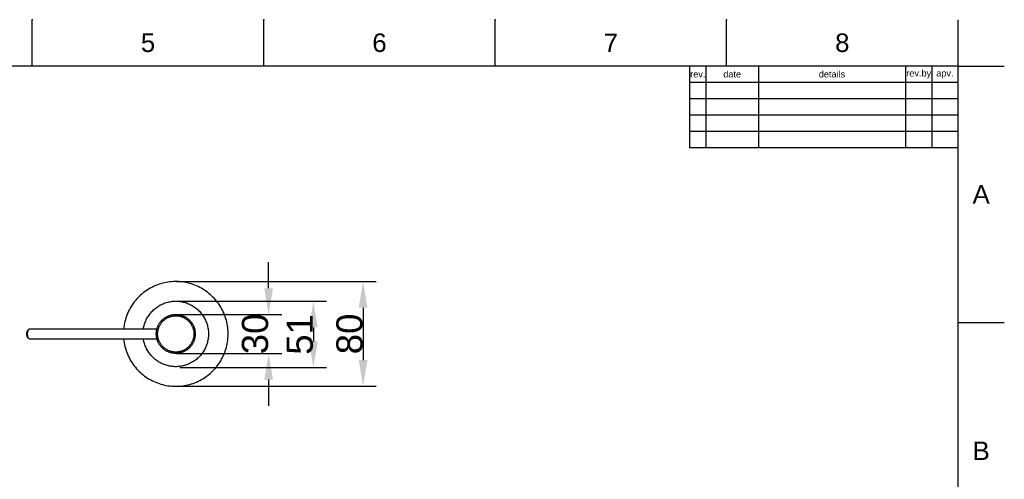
# Model space of a CAD drawing. Header units: millimetres. Extents: x 580 to 2065, y -13 to 1037.
# Tile 10 of 10: x 1313 to 2065, y 686 to 1037. Entities that reach past the tile are written whole.
import ezdxf

# ---------------------------------------------------------------- set-up
doc = ezdxf.new("R2010")
doc.units = ezdxf.units.MM
doc.header["$LTSCALE"] = 0.1
for name, color, linetype in [('DEFAULT', 7, 'Continuous'), ('FORM', 7, 'Continuous'), ('OUTLINE', 2, 'Continuous'), ('TEXT', 2, 'Continuous')]:
    doc.layers.add(name, color=color, linetype=linetype)
doc.styles.add('ARIAL', font='arial_0.ttf')
doc.styles.get("Standard").update_dxf_attribs({"font": 'arial_0.ttf'})
doc.dimstyles.new('DIMENSION STYLE 01', dxfattribs={"dimtxt": 20, "dimasz": 20, "dimexe": 10, "dimexo": 0.5, "dimgap": 0.09, "dimtad": 1, "dimtoh": 1, "dimdec": 0, "dimzin": 0, "dimdsep": 46, "dimtxsty": 'ARIAL', "dimcen": 0.5, "dimadec": 1, "dimazin": 0, "dimtfac": 1, "dimtdec": 4, "dimtofl": 0, "dimtmove": 0, "dimatfit": 3, "dimfxl": 1, "dimtolj": 1, "dimtzin": 0, "dimarcsym": 0})

# ---------------------------------------------------------------- blocks, each defined once
blk = doc.blocks.new('*D103')
at = {"layer": 'DEFAULT', "color": 0, "lineweight": -2, "transparency": 16777216}
for p, q in [((1502.79, 831.69), (1502.79, 851.69)), ((1432.34, 811.69), (1512.79, 811.69)), ((1432.34, 781.97), (1512.79, 781.97)), ((1502.79, 761.97), (1502.79, 741.97))]:
    blk.add_line(p, q, dxfattribs=at)
at = {"layer": 'DEFAULT', "color": 0, "transparency": 16777216}
for points in [[(1499.46, 831.69), (1506.12, 831.69), (1502.79, 811.69)], [(1499.46, 761.97), (1506.12, 761.97), (1502.79, 781.97)]]:
    blk.add_solid(points, dxfattribs=at)
at = {"layer": 'Defpoints', "color": 0, "transparency": 16777216}
for p in [(1431.84, 811.69), (1431.84, 781.97), (1502.79, 781.97)]:
    blk.add_point(p, dxfattribs=at)
at = {"layer": 'DEFAULT', "color": 0, "transparency": 16777216, "insert": (1492.48, 796.83), "char_height": 20, "attachment_point": 5, "rotation": 90, "style": 'ARIAL'}
blk.add_mtext('\\A1;30', dxfattribs=at)
blk = doc.blocks.new('*D104')
at = {"layer": 'DEFAULT', "color": 0, "lineweight": -2, "transparency": 16777216}
for p, q in [((1432.34, 821.83), (1546.96, 821.83)), ((1536.96, 801.83), (1536.96, 791.09)), ((1434.95, 771.09), (1546.96, 771.09))]:
    blk.add_line(p, q, dxfattribs=at)
at = {"layer": 'DEFAULT', "color": 0, "transparency": 16777216}
for points in [[(1533.63, 801.83), (1540.3, 801.83), (1536.96, 821.83)], [(1533.63, 791.09), (1540.3, 791.09), (1536.96, 771.09)]]:
    blk.add_solid(points, dxfattribs=at)
at = {"layer": 'Defpoints', "color": 0, "transparency": 16777216}
for p in [(1431.84, 821.83), (1434.45, 771.09), (1536.96, 771.09)]:
    blk.add_point(p, dxfattribs=at)
at = {"layer": 'DEFAULT', "color": 0, "transparency": 16777216, "insert": (1526.66, 796.46), "char_height": 20, "attachment_point": 5, "rotation": 90, "style": 'ARIAL'}
blk.add_mtext('\\A1;51', dxfattribs=at)
blk = doc.blocks.new('*D105')
at = {"layer": 'DEFAULT', "color": 0, "lineweight": -2, "transparency": 16777216}
for p, q in [((1432.34, 836.83), (1584.93, 836.83)), ((1574.93, 816.83), (1574.93, 776.83)), ((1432.34, 756.83), (1584.93, 756.83))]:
    blk.add_line(p, q, dxfattribs=at)
at = {"layer": 'DEFAULT', "color": 0, "transparency": 16777216}
for points in [[(1571.6, 816.83), (1578.26, 816.83), (1574.93, 836.83)], [(1571.6, 776.83), (1578.26, 776.83), (1574.93, 756.83)]]:
    blk.add_solid(points, dxfattribs=at)
at = {"layer": 'Defpoints', "color": 0, "transparency": 16777216}
for p in [(1431.84, 836.83), (1431.84, 756.83), (1574.93, 756.83)]:
    blk.add_point(p, dxfattribs=at)
at = {"layer": 'DEFAULT', "color": 0, "transparency": 16777216, "insert": (1564.63, 796.83), "char_height": 20, "attachment_point": 5, "rotation": 90, "style": 'ARIAL'}
blk.add_mtext('\\A1;80', dxfattribs=at)

msp = doc.modelspace()

# ---------------------------------------------------------------- linework, layer by layer
for p, q in [((1322.28, 1001.37), (1322.28, 1036.73)), ((1499.05, 1001.37), (1499.05, 1036.73)), ((1675.82, 1001.37), (1675.82, 1036.73)), ((1852.58, 1001.37), (1852.58, 1036.73)), ((2029.35, 1001.37), (2029.35, 1036.73)), ((2029.35, 1001.37), (615.21, 1001.37)), ((2029.35, 22.08), (2029.35, 1001.37)), ((2029.35, 1001.37), (2064.71, 1001.37)), ((2029.35, 805.52), (2064.71, 805.52))]:
    msp.add_line(p, q)
for p in [(1322.28, 1036.73), (1499.05, 1036.73), (1675.82, 1036.73), (1852.58, 1036.73), (2029.35, 805.52)]:
    msp.add_point(p)
at = {"layer": 'FORM'}
for p, q in [((1824.35, 1001.37), (1824.35, 938.87)), ((1836.85, 1001.37), (1836.85, 938.87)), ((1876.85, 1001.37), (1876.85, 938.87)), ((1989.35, 1001.37), (1989.35, 938.87)), ((2009.35, 1001.37), (2009.35, 938.87)), ((2029.35, 988.87), (1824.35, 988.87)), ((2029.35, 976.37), (1824.35, 976.37)), ((2029.35, 963.87), (1824.35, 963.87)), ((2029.35, 951.37), (1824.35, 951.37)), ((2029.35, 938.87), (1824.35, 938.87))]:
    msp.add_line(p, q, dxfattribs=at)
at = {"layer": 'OUTLINE'}
for p, q in [((1420.45, 835.17), (1419.12, 834.75)), ((1421.79, 835.55), (1420.45, 835.17)), ((1423.14, 835.87), (1421.79, 835.55)), ((1424.5, 836.15), (1423.14, 835.87)), ((1425.87, 836.38), (1424.5, 836.15)), ((1427.25, 836.57), (1425.87, 836.38)), ((1428.64, 836.7), (1427.25, 836.57)), ((1430.02, 836.79), (1428.64, 836.7)), ((1431.41, 836.83), (1430.02, 836.79)), ((1432.8, 836.82), (1431.41, 836.83)), ((1434.19, 836.76), (1432.8, 836.82)), ((1435.58, 836.66), (1434.19, 836.76)), ((1436.96, 836.5), (1435.58, 836.66)), ((1438.34, 836.3), (1436.96, 836.5)), ((1439.7, 836.05), (1438.34, 836.3)), ((1441.06, 835.75), (1439.7, 836.05)), ((1442.41, 835.41), (1441.06, 835.75)), ((1443.74, 835.02), (1442.41, 835.41)), ((1445.06, 834.58), (1443.74, 835.02)), ((1406.97, 828.15), (1405.89, 827.27)), ((1408.07, 829), (1406.97, 828.15)), ((1409.2, 829.81), (1408.07, 829)), ((1410.36, 830.57), (1409.2, 829.81)), ((1411.55, 831.3), (1410.36, 830.57)), ((1412.76, 831.98), (1411.55, 831.3)), ((1413.99, 832.63), (1412.76, 831.98)), ((1415.25, 833.22), (1413.99, 832.63)), ((1416.52, 833.78), (1415.25, 833.22)), ((1417.81, 834.29), (1416.52, 833.78)), ((1419.12, 834.75), (1417.81, 834.29)), ((1446.37, 834.1), (1445.06, 834.58)), ((1447.65, 833.57), (1446.37, 834.1)), ((1448.92, 833), (1447.65, 833.57)), ((1450.17, 832.39), (1448.92, 833)), ((1451.39, 831.73), (1450.17, 832.39)), ((1452.59, 831.03), (1451.39, 831.73)), ((1453.77, 830.28), (1452.59, 831.03)), ((1454.92, 829.5), (1453.77, 830.28)), ((1456.04, 828.68), (1454.92, 829.5)), ((1457.13, 827.82), (1456.04, 828.68)), ((1458.19, 826.92), (1457.13, 827.82)), ((1399.32, 820.12), (1398.53, 818.98)), ((1400.15, 821.24), (1399.32, 820.12)), ((1401.02, 822.32), (1400.15, 821.24)), ((1401.92, 823.38), (1401.02, 822.32)), ((1402.87, 824.4), (1401.92, 823.38)), ((1403.84, 825.39), (1402.87, 824.4)), ((1404.85, 826.35), (1403.84, 825.39)), ((1405.89, 827.27), (1404.85, 826.35)), ((1421.33, 819.51), (1422.13, 819.87)), ((1422.13, 819.87), (1422.94, 820.19)), ((1422.94, 820.19), (1423.76, 820.49)), ((1423.76, 820.49), (1424.59, 820.75)), ((1424.59, 820.75), (1425.43, 820.99)), ((1425.43, 820.99), (1426.27, 821.2)), ((1426.27, 821.2), (1427.12, 821.38)), ((1427.12, 821.38), (1427.98, 821.53)), ((1427.98, 821.53), (1428.85, 821.65)), ((1428.85, 821.65), (1429.71, 821.74)), ((1429.71, 821.74), (1430.58, 821.8)), ((1430.58, 821.8), (1431.45, 821.83)), ((1431.45, 821.83), (1432.33, 821.83)), ((1432.33, 821.83), (1433.2, 821.79)), ((1433.2, 821.79), (1434.07, 821.73)), ((1434.07, 821.73), (1434.93, 821.64)), ((1434.93, 821.64), (1435.8, 821.52)), ((1435.8, 821.52), (1436.65, 821.36)), ((1436.65, 821.36), (1437.51, 821.18)), ((1437.51, 821.18), (1438.35, 820.97)), ((1438.35, 820.97), (1439.19, 820.73)), ((1439.19, 820.73), (1440.02, 820.46)), ((1440.02, 820.46), (1440.84, 820.16)), ((1440.84, 820.16), (1441.64, 819.83)), ((1441.64, 819.83), (1442.44, 819.47)), ((1459.22, 825.99), (1458.19, 826.92)), ((1460.22, 825.02), (1459.22, 825.99)), ((1461.18, 824.02), (1460.22, 825.02)), ((1462.11, 822.98), (1461.18, 824.02)), ((1463, 821.91), (1462.11, 822.98)), ((1463.85, 820.82), (1463, 821.91)), ((1464.67, 819.69), (1463.85, 820.82)), ((1395.21, 812.88), (1394.67, 811.6)), ((1395.79, 814.15), (1395.21, 812.88)), ((1396.41, 815.39), (1395.79, 814.15)), ((1397.08, 816.61), (1396.41, 815.39)), ((1397.78, 817.81), (1397.08, 816.61)), ((1398.53, 818.98), (1397.78, 817.81)), ((1411.92, 811.94), (1412.46, 812.62)), ((1412.46, 812.62), (1413.02, 813.29)), ((1413.02, 813.29), (1413.61, 813.93)), ((1413.61, 813.93), (1414.22, 814.56)), ((1414.22, 814.56), (1414.84, 815.16)), ((1414.84, 815.16), (1415.49, 815.74)), ((1415.49, 815.74), (1416.16, 816.3)), ((1416.16, 816.3), (1416.85, 816.84)), ((1416.85, 816.84), (1417.56, 817.35)), ((1417.56, 817.35), (1418.28, 817.83)), ((1418.28, 817.83), (1419.02, 818.29)), ((1419.02, 818.29), (1419.78, 818.73)), ((1419.78, 818.73), (1420.55, 819.13)), ((1420.55, 819.13), (1421.33, 819.51)), ((1442.44, 819.47), (1443.22, 819.09)), ((1443.22, 819.09), (1443.99, 818.68)), ((1443.99, 818.68), (1444.75, 818.24)), ((1444.75, 818.24), (1445.48, 817.78)), ((1445.48, 817.78), (1446.21, 817.29)), ((1446.21, 817.29), (1446.91, 816.78)), ((1446.91, 816.78), (1447.6, 816.24)), ((1447.6, 816.24), (1448.26, 815.68)), ((1448.26, 815.68), (1448.91, 815.1)), ((1448.91, 815.1), (1449.54, 814.49)), ((1449.54, 814.49), (1450.14, 813.86)), ((1450.14, 813.86), (1450.72, 813.22)), ((1450.72, 813.22), (1451.28, 812.55)), ((1451.28, 812.55), (1451.82, 811.86)), ((1465.44, 818.53), (1464.67, 819.69)), ((1466.18, 817.35), (1465.44, 818.53)), ((1466.87, 816.15), (1466.18, 817.35)), ((1467.52, 814.92), (1466.87, 816.15)), ((1468.13, 813.67), (1467.52, 814.92)), ((1468.69, 812.4), (1468.13, 813.67)), ((1469.21, 811.11), (1468.69, 812.4)), ((1392.68, 804.95), (1392.42, 803.58)), ((1392.98, 806.31), (1392.68, 804.95)), ((1393.33, 807.65), (1392.98, 806.31)), ((1393.73, 808.98), (1393.33, 807.65)), ((1394.18, 810.3), (1393.73, 808.98)), ((1394.67, 811.6), (1394.18, 810.3)), ((1407.96, 804.22), (1408.23, 805.05)), ((1408.23, 805.05), (1408.53, 805.87)), ((1408.53, 805.87), (1408.86, 806.67)), ((1408.86, 806.67), (1409.22, 807.47)), ((1409.22, 807.47), (1409.6, 808.25)), ((1409.6, 808.25), (1410.02, 809.02)), ((1410.02, 809.02), (1410.45, 809.77)), ((1410.45, 809.77), (1410.92, 810.51)), ((1410.92, 810.51), (1411.41, 811.23)), ((1411.41, 811.23), (1411.92, 811.94)), ((1419.22, 804.67), (1419.5, 805.1)), ((1419.5, 805.1), (1419.79, 805.52)), ((1419.79, 805.52), (1420.1, 805.94)), ((1420.1, 805.94), (1420.42, 806.34)), ((1420.32, 804.55), (1420.6, 804.94)), ((1420.42, 806.34), (1420.76, 806.73)), ((1420.6, 804.94), (1420.88, 805.33)), ((1420.76, 806.73), (1421.11, 807.11)), ((1420.88, 805.33), (1421.19, 805.7)), ((1421.11, 807.11), (1421.47, 807.47)), ((1421.19, 805.7), (1421.5, 806.07)), ((1421.47, 807.47), (1421.85, 807.83)), ((1421.5, 806.07), (1421.83, 806.42)), ((1421.83, 806.42), (1422.17, 806.76)), ((1421.85, 807.83), (1422.24, 808.17)), ((1422.17, 806.76), (1422.52, 807.09)), ((1422.24, 808.17), (1422.64, 808.49)), ((1422.52, 807.09), (1422.88, 807.41)), ((1422.64, 808.49), (1423.05, 808.81)), ((1422.88, 807.41), (1423.25, 807.71)), ((1423.05, 808.81), (1423.47, 809.1)), ((1423.25, 807.71), (1423.63, 808.01)), ((1423.47, 809.1), (1423.9, 809.39)), ((1423.63, 808.01), (1424.03, 808.28)), ((1423.9, 809.39), (1424.34, 809.66)), ((1424.03, 808.28), (1424.43, 808.55)), ((1424.34, 809.66), (1424.79, 809.91)), ((1424.43, 808.55), (1424.84, 808.8)), ((1424.79, 809.91), (1425.25, 810.15)), ((1424.84, 808.8), (1425.26, 809.03)), ((1425.25, 810.15), (1425.71, 810.37)), ((1425.26, 809.03), (1425.69, 809.26)), ((1425.69, 809.26), (1426.12, 809.46)), ((1425.71, 810.37), (1426.19, 810.57)), ((1426.12, 809.46), (1426.56, 809.65)), ((1426.19, 810.57), (1426.67, 810.76)), ((1426.56, 809.65), (1427.01, 809.83)), ((1426.67, 810.76), (1427.15, 810.93)), ((1427.01, 809.83), (1427.47, 809.99)), ((1427.15, 810.93), (1427.65, 811.08)), ((1427.47, 809.99), (1427.93, 810.13)), ((1427.65, 811.08), (1428.14, 811.22)), ((1427.93, 810.13), (1428.39, 810.26)), ((1428.14, 811.22), (1428.64, 811.34)), ((1428.39, 810.26), (1428.86, 810.37)), ((1428.64, 811.34), (1429.15, 811.44)), ((1428.86, 810.37), (1429.33, 810.47)), ((1429.15, 811.44), (1429.66, 811.53)), ((1429.33, 810.47), (1429.8, 810.55)), ((1429.66, 811.53), (1430.17, 811.59)), ((1429.8, 810.55), (1430.28, 810.61)), ((1430.17, 811.59), (1430.68, 811.64)), ((1430.28, 810.61), (1430.76, 810.65)), ((1430.68, 811.64), (1431.2, 811.68)), ((1430.76, 810.65), (1431.24, 810.68)), ((1431.2, 811.68), (1431.71, 811.69)), ((1431.24, 810.68), (1431.72, 810.7)), ((1431.71, 811.69), (1432.23, 811.68)), ((1431.72, 810.7), (1432.2, 810.69)), ((1432.2, 810.69), (1432.68, 810.67)), ((1432.23, 811.68), (1432.75, 811.66)), ((1432.68, 810.67), (1433.16, 810.63)), ((1432.75, 811.66), (1433.26, 811.62)), ((1433.16, 810.63), (1433.64, 810.58)), ((1433.26, 811.62), (1433.77, 811.56)), ((1433.64, 810.58), (1434.12, 810.51)), ((1433.77, 811.56), (1434.28, 811.49)), ((1434.12, 810.51), (1434.59, 810.42)), ((1434.28, 811.49), (1434.79, 811.39)), ((1434.59, 810.42), (1435.06, 810.32)), ((1434.79, 811.39), (1435.29, 811.28)), ((1435.06, 810.32), (1435.53, 810.2)), ((1435.29, 811.28), (1435.79, 811.15)), ((1435.53, 810.2), (1435.99, 810.06)), ((1435.79, 811.15), (1436.29, 811.01)), ((1435.99, 810.06), (1436.45, 809.91)), ((1436.29, 811.01), (1436.78, 810.85)), ((1436.45, 809.91), (1436.9, 809.74)), ((1436.78, 810.85), (1437.26, 810.67)), ((1436.9, 809.74), (1437.34, 809.56)), ((1437.26, 810.67), (1437.74, 810.47)), ((1437.34, 809.56), (1437.78, 809.36)), ((1437.74, 810.47), (1438.21, 810.26)), ((1437.78, 809.36), (1438.21, 809.15)), ((1438.21, 810.26), (1438.67, 810.03)), ((1438.21, 809.15), (1438.64, 808.92)), ((1438.64, 808.92), (1439.05, 808.68)), ((1438.67, 810.03), (1439.12, 809.78)), ((1439.05, 808.68), (1439.46, 808.42)), ((1439.12, 809.78), (1439.57, 809.52)), ((1439.46, 808.42), (1439.86, 808.15)), ((1439.57, 809.52), (1440, 809.25)), ((1439.86, 808.15), (1440.24, 807.86)), ((1440, 809.25), (1440.43, 808.96)), ((1440.24, 807.86), (1440.62, 807.56)), ((1440.43, 808.96), (1440.85, 808.65)), ((1440.62, 807.56), (1440.99, 807.25)), ((1440.85, 808.65), (1441.25, 808.33)), ((1440.99, 807.25), (1441.35, 806.93)), ((1441.25, 808.33), (1441.64, 808)), ((1441.35, 806.93), (1441.69, 806.59)), ((1441.64, 808), (1442.03, 807.65)), ((1441.69, 806.59), (1442.02, 806.25)), ((1442.02, 806.25), (1442.34, 805.89)), ((1442.03, 807.65), (1442.4, 807.29)), ((1442.34, 805.89), (1442.65, 805.52)), ((1442.4, 807.29), (1442.75, 806.92)), ((1442.65, 805.52), (1442.95, 805.14)), ((1442.75, 806.92), (1443.1, 806.53)), ((1442.95, 805.14), (1443.23, 804.75)), ((1443.1, 806.53), (1443.43, 806.14)), ((1443.23, 804.75), (1443.5, 804.35)), ((1443.43, 806.14), (1443.74, 805.73)), ((1443.74, 805.73), (1444.04, 805.31)), ((1444.04, 805.31), (1444.33, 804.88)), ((1444.33, 804.88), (1444.6, 804.44)), ((1451.82, 811.86), (1452.33, 811.15)), ((1452.33, 811.15), (1452.82, 810.43)), ((1452.82, 810.43), (1453.28, 809.69)), ((1453.28, 809.69), (1453.72, 808.94)), ((1453.72, 808.94), (1454.12, 808.17)), ((1454.12, 808.17), (1454.51, 807.38)), ((1454.51, 807.38), (1454.86, 806.59)), ((1454.86, 806.59), (1455.19, 805.78)), ((1455.19, 805.78), (1455.48, 804.96)), ((1455.48, 804.96), (1455.75, 804.13)), ((1469.68, 809.8), (1469.21, 811.11)), ((1470.11, 808.48), (1469.68, 809.8)), ((1470.49, 807.14), (1470.11, 808.48)), ((1470.83, 805.79), (1470.49, 807.14)), ((1471.11, 804.43), (1470.83, 805.79)), ((1318, 797.06), (1318.01, 797.22)), ((1318.01, 797.22), (1318.03, 797.37)), ((1318.03, 797.37), (1318.05, 797.53)), ((1318.05, 797.53), (1318.08, 797.68)), ((1318.08, 797.68), (1318.11, 797.83)), ((1318.11, 797.83), (1318.15, 797.99)), ((1318.15, 797.99), (1318.19, 798.14)), ((1318.19, 798.14), (1318.24, 798.28)), ((1318.24, 798.28), (1318.29, 798.43)), ((1318.29, 798.43), (1318.35, 798.57)), ((1318.35, 798.57), (1318.41, 798.72)), ((1318.41, 798.72), (1318.48, 798.86)), ((1318.48, 798.86), (1318.55, 798.99)), ((1318.55, 798.99), (1319.54, 800.26)), ((1318.67, 797.23), (1318.68, 797.43)), ((1318.67, 797.03), (1318.67, 797.23)), ((1318.68, 797.43), (1318.7, 797.63)), ((1318.7, 797.63), (1318.72, 797.8)), ((1318.72, 797.8), (1318.74, 797.98)), ((1318.74, 797.98), (1318.76, 798.15)), ((1318.76, 798.15), (1318.79, 798.33)), ((1318.79, 798.33), (1318.83, 798.51)), ((1318.83, 798.51), (1318.87, 798.68)), ((1318.87, 798.68), (1318.91, 798.86)), ((1318.91, 798.86), (1318.96, 799.03)), ((1318.96, 799.03), (1319.01, 799.18)), ((1319.01, 799.18), (1319.06, 799.34)), ((1319.06, 799.34), (1319.12, 799.49)), ((1319.12, 799.49), (1319.15, 799.57)), ((1319.15, 799.57), (1319.18, 799.64)), ((1319.18, 799.64), (1319.21, 799.71)), ((1319.21, 799.71), (1319.24, 799.77)), ((1319.24, 799.77), (1319.27, 799.84)), ((1319.27, 799.84), (1319.31, 799.9)), ((1319.31, 799.9), (1319.34, 799.96)), ((1319.34, 799.96), (1319.38, 800.03)), ((1319.38, 800.03), (1319.41, 800.09)), ((1319.41, 800.09), (1319.45, 800.15)), ((1319.45, 800.15), (1319.49, 800.2)), ((1319.49, 800.2), (1319.52, 800.25)), ((1319.52, 800.25), (1319.56, 800.3)), ((1319.56, 800.3), (1319.6, 800.34)), ((1319.6, 800.34), (1319.64, 800.39)), ((1319.64, 800.39), (1319.68, 800.44)), ((1319.68, 800.44), (1319.72, 800.48)), ((1319.72, 800.48), (1319.75, 800.5)), ((1319.75, 800.5), (1319.77, 800.52)), ((1319.77, 800.52), (1319.81, 800.56)), ((1319.81, 800.56), (1319.83, 800.58)), ((1319.83, 800.58), (1319.85, 800.59)), ((1319.85, 800.59), (1319.87, 800.61)), ((1319.87, 800.61), (1319.89, 800.63)), ((1319.89, 800.63), (1319.91, 800.64)), ((1319.91, 800.64), (1319.94, 800.66)), ((1319.94, 800.66), (1319.96, 800.67)), ((1319.96, 800.67), (1319.98, 800.69)), ((1319.98, 800.69), (1320, 800.7)), ((1320, 800.7), (1320.03, 800.71)), ((1320.03, 800.71), (1320.05, 800.73)), ((1320.05, 800.73), (1320.07, 800.74)), ((1320.07, 800.74), (1320.1, 800.75)), ((1320.1, 800.75), (1320.12, 800.76)), ((1320.12, 800.76), (1320.14, 800.77)), ((1320.14, 800.77), (1320.16, 800.78)), ((1320.16, 800.78), (1320.18, 800.78)), ((1320.18, 800.78), (1320.2, 800.79)), ((1320.2, 800.79), (1320.22, 800.8)), ((1320.22, 800.8), (1320.24, 800.8)), ((1320.24, 800.8), (1320.26, 800.81)), ((1320.26, 800.81), (1320.29, 800.81)), ((1320.29, 800.81), (1320.31, 800.82)), ((1320.31, 800.82), (1320.33, 800.82)), ((1320.33, 800.82), (1320.35, 800.82)), ((1320.35, 800.82), (1320.37, 800.83)), ((1320.37, 800.83), (1320.39, 800.83)), ((1320.39, 800.83), (1320.41, 800.83)), ((1320.41, 800.83), (1320.43, 800.83)), ((1320.43, 800.83), (1320.45, 800.83)), ((1320.45, 800.83), (1417.53, 800.83)), ((1392.21, 802.21), (1392.04, 800.83)), ((1392.42, 803.58), (1392.21, 802.21)), ((1407.16, 800.83), (1407.32, 801.69)), ((1407.32, 801.69), (1407.5, 802.54)), ((1407.5, 802.54), (1407.72, 803.38)), ((1407.72, 803.38), (1407.96, 804.22)), ((1416.98, 796.83), (1416.99, 797.35)), ((1416.99, 797.35), (1417.02, 797.86)), ((1417.02, 797.86), (1417.06, 798.37)), ((1417.06, 798.37), (1417.13, 798.89)), ((1417.13, 798.89), (1417.21, 799.4)), ((1417.21, 799.4), (1417.3, 799.9)), ((1417.3, 799.9), (1417.42, 800.41)), ((1417.42, 800.41), (1417.55, 800.9)), ((1417.55, 800.9), (1417.7, 801.4)), ((1417.7, 801.4), (1417.87, 801.89)), ((1417.87, 801.89), (1418.05, 802.37)), ((1417.98, 797.31), (1418.01, 797.79)), ((1417.98, 796.83), (1417.98, 797.31)), ((1418.01, 797.79), (1418.05, 798.27)), ((1418.05, 802.37), (1418.25, 802.84)), ((1418.05, 798.27), (1418.11, 798.75)), ((1418.11, 798.75), (1418.18, 799.22)), ((1418.18, 799.22), (1418.28, 799.7)), ((1418.25, 802.84), (1418.47, 803.31)), ((1418.28, 799.7), (1418.38, 800.17)), ((1418.38, 800.17), (1418.51, 800.63)), ((1418.47, 803.31), (1418.7, 803.77)), ((1418.51, 800.63), (1418.65, 801.09)), ((1418.65, 801.09), (1418.8, 801.55)), ((1418.7, 803.77), (1418.95, 804.22)), ((1418.8, 801.55), (1418.97, 802)), ((1418.95, 804.22), (1419.22, 804.67)), ((1418.97, 802), (1419.16, 802.44)), ((1419.16, 802.44), (1419.36, 802.88)), ((1419.36, 802.88), (1419.58, 803.31)), ((1419.58, 803.31), (1419.81, 803.73)), ((1419.81, 803.73), (1420.06, 804.14)), ((1420.06, 804.14), (1420.32, 804.55)), ((1443.5, 804.35), (1443.75, 803.94)), ((1443.75, 803.94), (1443.99, 803.52)), ((1443.99, 803.52), (1444.22, 803.09)), ((1444.22, 803.09), (1444.42, 802.66)), ((1444.42, 802.66), (1444.62, 802.22)), ((1444.6, 804.44), (1444.86, 804)), ((1444.62, 802.22), (1444.8, 801.77)), ((1444.8, 801.77), (1444.96, 801.32)), ((1444.86, 804), (1445.1, 803.54)), ((1444.96, 801.32), (1445.11, 800.86)), ((1445.1, 803.54), (1445.33, 803.08)), ((1445.11, 800.86), (1445.24, 800.4)), ((1445.24, 800.4), (1445.36, 799.93)), ((1445.33, 803.08), (1445.53, 802.61)), ((1445.36, 799.93), (1445.46, 799.46)), ((1445.46, 799.46), (1445.54, 798.99)), ((1445.53, 802.61), (1445.73, 802.13)), ((1445.54, 798.99), (1445.61, 798.51)), ((1445.61, 798.51), (1445.66, 798.03)), ((1445.66, 798.03), (1445.69, 797.55)), ((1445.69, 797.55), (1445.71, 797.07)), ((1445.73, 802.13), (1445.9, 801.64)), ((1445.9, 801.64), (1446.06, 801.15)), ((1446.06, 801.15), (1446.2, 800.66)), ((1446.2, 800.66), (1446.33, 800.15)), ((1446.33, 800.15), (1446.43, 799.65)), ((1446.43, 799.65), (1446.52, 799.14)), ((1446.52, 799.14), (1446.59, 798.63)), ((1446.59, 798.63), (1446.65, 798.12)), ((1446.65, 798.12), (1446.68, 797.6)), ((1446.68, 797.6), (1446.7, 797.09)), ((1455.75, 804.13), (1455.99, 803.29)), ((1455.99, 803.29), (1456.2, 802.45)), ((1456.2, 802.45), (1456.38, 801.59)), ((1456.38, 801.59), (1456.54, 800.74)), ((1456.54, 800.74), (1456.66, 799.87)), ((1456.66, 799.87), (1456.75, 799.01)), ((1456.75, 799.01), (1456.81, 798.14)), ((1456.81, 798.14), (1456.84, 797.27)), ((1456.84, 797.27), (1456.84, 796.39)), ((1471.35, 803.06), (1471.11, 804.43)), ((1471.55, 801.68), (1471.35, 803.06)), ((1471.69, 800.3), (1471.55, 801.68)), ((1471.79, 798.91), (1471.69, 800.3)), ((1471.84, 797.53), (1471.79, 798.91)), ((1471.84, 796.13), (1471.84, 797.53)), ((1317.99, 796.91), (1318, 797.06)), ((1317.99, 796.75), (1317.99, 796.91)), ((1318, 796.6), (1317.99, 796.75)), ((1318.01, 796.44), (1318, 796.6)), ((1318.03, 796.29), (1318.01, 796.44)), ((1318.05, 796.13), (1318.03, 796.29)), ((1318.08, 795.98), (1318.05, 796.13)), ((1318.11, 795.83), (1318.08, 795.98)), ((1318.15, 795.67), (1318.11, 795.83)), ((1318.19, 795.52), (1318.15, 795.67)), ((1318.24, 795.38), (1318.19, 795.52)), ((1318.29, 795.23), (1318.24, 795.38)), ((1318.35, 795.09), (1318.29, 795.23)), ((1318.41, 794.94), (1318.35, 795.09)), ((1318.48, 794.8), (1318.41, 794.94)), ((1318.55, 794.67), (1318.48, 794.8)), ((1319.54, 793.39), (1318.55, 794.67)), ((1318.66, 796.83), (1318.67, 797.03)), ((1318.67, 796.64), (1318.66, 796.83)), ((1318.67, 796.46), (1318.67, 796.64)), ((1318.68, 796.27), (1318.67, 796.46)), ((1318.69, 796.09), (1318.68, 796.27)), ((1318.71, 795.89), (1318.69, 796.09)), ((1318.74, 795.69), (1318.71, 795.89)), ((1318.77, 795.49), (1318.74, 795.69)), ((1318.8, 795.3), (1318.77, 795.49)), ((1318.84, 795.12), (1318.8, 795.3)), ((1318.88, 794.94), (1318.84, 795.12)), ((1318.92, 794.77), (1318.88, 794.94)), ((1318.97, 794.59), (1318.92, 794.77)), ((1319.02, 794.44), (1318.97, 794.59)), ((1319.07, 794.29), (1319.02, 794.44)), ((1319.13, 794.13), (1319.07, 794.29)), ((1319.16, 794.06), (1319.13, 794.13)), ((1319.2, 793.98), (1319.16, 794.06)), ((1319.23, 793.92), (1319.2, 793.98)), ((1319.26, 793.86), (1319.23, 793.92)), ((1319.29, 793.79), (1319.26, 793.86)), ((1319.32, 793.73), (1319.29, 793.79)), ((1319.36, 793.67), (1319.32, 793.73)), ((1319.39, 793.61), (1319.36, 793.67)), ((1319.43, 793.55), (1319.39, 793.61)), ((1319.47, 793.49), (1319.43, 793.55)), ((1319.51, 793.44), (1319.47, 793.49)), ((1319.54, 793.39), (1319.51, 793.44)), ((1319.58, 793.34), (1319.54, 793.39)), ((1319.62, 793.3), (1319.58, 793.34)), ((1319.66, 793.25), (1319.62, 793.3)), ((1319.7, 793.21), (1319.66, 793.25)), ((1319.72, 793.18), (1319.7, 793.21)), ((1319.74, 793.16), (1319.72, 793.18)), ((1319.76, 793.14), (1319.74, 793.16)), ((1319.78, 793.12), (1319.76, 793.14)), ((1319.82, 793.09), (1319.78, 793.12)), ((1319.86, 793.06), (1319.82, 793.09)), ((1319.87, 793.05), (1319.86, 793.06)), ((1319.89, 793.03), (1319.87, 793.05)), ((1319.91, 793.02), (1319.89, 793.03)), ((1319.93, 793), (1319.91, 793.02)), ((1319.95, 792.99), (1319.93, 793)), ((1319.97, 792.98), (1319.95, 792.99)), ((1319.99, 792.97), (1319.97, 792.98)), ((1320.01, 792.95), (1319.99, 792.97)), ((1320.03, 792.94), (1320.01, 792.95)), ((1320.05, 792.93), (1320.03, 792.94)), ((1320.08, 792.92), (1320.05, 792.93)), ((1320.1, 792.91), (1320.08, 792.92)), ((1320.12, 792.9), (1320.1, 792.91)), ((1320.14, 792.89), (1320.12, 792.9)), ((1320.16, 792.88), (1320.14, 792.89)), ((1320.18, 792.88), (1320.16, 792.88)), ((1320.21, 792.87), (1320.18, 792.88)), ((1320.23, 792.86), (1320.21, 792.87)), ((1320.25, 792.86), (1320.23, 792.86)), ((1320.27, 792.85), (1320.25, 792.86)), ((1320.29, 792.85), (1320.27, 792.85)), ((1320.32, 792.84), (1320.29, 792.85)), ((1320.34, 792.84), (1320.32, 792.84)), ((1320.36, 792.83), (1320.34, 792.84)), ((1320.39, 792.83), (1320.36, 792.83)), ((1320.41, 792.83), (1320.39, 792.83)), ((1320.43, 792.83), (1320.41, 792.83)), ((1320.45, 792.83), (1320.43, 792.83)), ((1417.53, 792.83), (1320.45, 792.83)), ((1392.04, 792.83), (1392.21, 791.45)), ((1392.21, 791.45), (1392.42, 790.07)), ((1392.42, 790.07), (1392.68, 788.71)), ((1407.32, 791.97), (1407.16, 792.83)), ((1407.5, 791.12), (1407.32, 791.97)), ((1407.72, 790.28), (1407.5, 791.12)), ((1407.96, 789.44), (1407.72, 790.28)), ((1416.99, 796.31), (1416.98, 796.83)), ((1417.02, 795.8), (1416.99, 796.31)), ((1417.06, 795.29), (1417.02, 795.8)), ((1417.13, 794.77), (1417.06, 795.29)), ((1417.21, 794.26), (1417.13, 794.77)), ((1417.3, 793.76), (1417.21, 794.26)), ((1417.42, 793.25), (1417.3, 793.76)), ((1417.55, 792.76), (1417.42, 793.25)), ((1417.7, 792.26), (1417.55, 792.76)), ((1417.87, 791.77), (1417.7, 792.26)), ((1418.05, 791.29), (1417.87, 791.77)), ((1417.98, 796.35), (1417.98, 796.83)), ((1418.01, 795.87), (1417.98, 796.35)), ((1418.05, 795.39), (1418.01, 795.87)), ((1418.11, 794.91), (1418.05, 795.39)), ((1418.25, 790.82), (1418.05, 791.29)), ((1418.18, 794.43), (1418.11, 794.91)), ((1418.28, 793.96), (1418.18, 794.43)), ((1418.47, 790.35), (1418.25, 790.82)), ((1418.38, 793.49), (1418.28, 793.96)), ((1418.51, 793.03), (1418.38, 793.49)), ((1418.7, 789.89), (1418.47, 790.35)), ((1418.65, 792.57), (1418.51, 793.03)), ((1418.8, 792.11), (1418.65, 792.57)), ((1418.95, 789.44), (1418.7, 789.89)), ((1418.97, 791.66), (1418.8, 792.11)), ((1419.16, 791.22), (1418.97, 791.66)), ((1419.36, 790.78), (1419.16, 791.22)), ((1419.58, 790.35), (1419.36, 790.78)), ((1419.81, 789.93), (1419.58, 790.35)), ((1420.06, 789.52), (1419.81, 789.93)), ((1443.75, 789.72), (1443.5, 789.31)), ((1443.99, 790.14), (1443.75, 789.72)), ((1444.22, 790.57), (1443.99, 790.14)), ((1444.42, 791), (1444.22, 790.57)), ((1444.62, 791.44), (1444.42, 791)), ((1444.8, 791.89), (1444.62, 791.44)), ((1444.96, 792.34), (1444.8, 791.89)), ((1445.1, 790.12), (1444.86, 789.66)), ((1445.11, 792.8), (1444.96, 792.34)), ((1445.33, 790.58), (1445.1, 790.12)), ((1445.24, 793.26), (1445.11, 792.8)), ((1445.36, 793.73), (1445.24, 793.26)), ((1445.53, 791.05), (1445.33, 790.58)), ((1445.46, 794.2), (1445.36, 793.73)), ((1445.54, 794.67), (1445.46, 794.2)), ((1445.73, 791.53), (1445.53, 791.05)), ((1445.61, 795.15), (1445.54, 794.67)), ((1445.66, 795.63), (1445.61, 795.15)), ((1445.69, 796.11), (1445.66, 795.63)), ((1445.71, 796.59), (1445.69, 796.11)), ((1445.71, 797.07), (1445.71, 796.59)), ((1445.9, 792.02), (1445.73, 791.53)), ((1446.06, 792.51), (1445.9, 792.02)), ((1446.2, 793), (1446.06, 792.51)), ((1446.33, 793.51), (1446.2, 793)), ((1446.43, 794.01), (1446.33, 793.51)), ((1446.52, 794.52), (1446.43, 794.01)), ((1446.59, 795.03), (1446.52, 794.52)), ((1446.65, 795.54), (1446.59, 795.03)), ((1446.68, 796.06), (1446.65, 795.54)), ((1446.7, 796.57), (1446.68, 796.06)), ((1446.7, 797.09), (1446.7, 796.57)), ((1455.99, 790.37), (1455.75, 789.53)), ((1456.2, 791.21), (1455.99, 790.37)), ((1456.38, 792.07), (1456.2, 791.21)), ((1456.54, 792.92), (1456.38, 792.07)), ((1456.66, 793.79), (1456.54, 792.92)), ((1456.75, 794.65), (1456.66, 793.79)), ((1456.81, 795.52), (1456.75, 794.65)), ((1456.84, 796.39), (1456.81, 795.52)), ((1471.11, 789.23), (1471.35, 790.6)), ((1471.35, 790.6), (1471.55, 791.98)), ((1471.55, 791.98), (1471.69, 793.36)), ((1471.69, 793.36), (1471.79, 794.75)), ((1471.79, 794.75), (1471.84, 796.13)), ((1392.68, 788.71), (1392.98, 787.35)), ((1392.98, 787.35), (1393.33, 786.01)), ((1393.33, 786.01), (1393.73, 784.68)), ((1393.73, 784.68), (1394.18, 783.36)), ((1394.18, 783.36), (1394.67, 782.06)), ((1408.23, 788.61), (1407.96, 789.44)), ((1408.53, 787.79), (1408.23, 788.61)), ((1408.86, 786.99), (1408.53, 787.79)), ((1409.22, 786.19), (1408.86, 786.99)), ((1409.6, 785.41), (1409.22, 786.19)), ((1410.02, 784.64), (1409.6, 785.41)), ((1410.45, 783.89), (1410.02, 784.64)), ((1410.92, 783.15), (1410.45, 783.89)), ((1411.41, 782.43), (1410.92, 783.15)), ((1411.92, 781.72), (1411.41, 782.43)), ((1419.22, 788.99), (1418.95, 789.44)), ((1419.5, 788.56), (1419.22, 788.99)), ((1419.79, 788.14), (1419.5, 788.56)), ((1420.1, 787.72), (1419.79, 788.14)), ((1420.32, 789.11), (1420.06, 789.52)), ((1420.42, 787.32), (1420.1, 787.72)), ((1420.6, 788.72), (1420.32, 789.11)), ((1420.76, 786.93), (1420.42, 787.32)), ((1420.88, 788.33), (1420.6, 788.72)), ((1421.11, 786.55), (1420.76, 786.93)), ((1421.19, 787.96), (1420.88, 788.33)), ((1421.47, 786.19), (1421.11, 786.55)), ((1421.5, 787.59), (1421.19, 787.96)), ((1421.85, 785.83), (1421.47, 786.19)), ((1421.83, 787.24), (1421.5, 787.59)), ((1422.17, 786.9), (1421.83, 787.24)), ((1422.24, 785.49), (1421.85, 785.83)), ((1422.52, 786.57), (1422.17, 786.9)), ((1422.64, 785.17), (1422.24, 785.49)), ((1422.88, 786.25), (1422.52, 786.57)), ((1423.05, 784.85), (1422.64, 785.17)), ((1423.25, 785.95), (1422.88, 786.25)), ((1423.47, 784.56), (1423.05, 784.85)), ((1423.63, 785.65), (1423.25, 785.95)), ((1423.9, 784.27), (1423.47, 784.56)), ((1424.03, 785.38), (1423.63, 785.65)), ((1424.34, 784), (1423.9, 784.27)), ((1424.43, 785.11), (1424.03, 785.38)), ((1424.79, 783.75), (1424.34, 784)), ((1424.84, 784.86), (1424.43, 785.11)), ((1425.25, 783.51), (1424.79, 783.75)), ((1425.26, 784.62), (1424.84, 784.86)), ((1425.71, 783.29), (1425.25, 783.51)), ((1425.69, 784.4), (1425.26, 784.62)), ((1426.12, 784.2), (1425.69, 784.4)), ((1426.19, 783.09), (1425.71, 783.29)), ((1426.56, 784.01), (1426.12, 784.2)), ((1426.67, 782.9), (1426.19, 783.09)), ((1427.01, 783.83), (1426.56, 784.01)), ((1427.15, 782.73), (1426.67, 782.9)), ((1427.47, 783.67), (1427.01, 783.83)), ((1427.65, 782.58), (1427.15, 782.73)), ((1427.93, 783.53), (1427.47, 783.67)), ((1428.14, 782.44), (1427.65, 782.58)), ((1428.39, 783.4), (1427.93, 783.53)), ((1428.64, 782.32), (1428.14, 782.44)), ((1428.86, 783.29), (1428.39, 783.4)), ((1429.15, 782.22), (1428.64, 782.32)), ((1429.33, 783.19), (1428.86, 783.29)), ((1429.66, 782.13), (1429.15, 782.22)), ((1429.8, 783.11), (1429.33, 783.19)), ((1430.28, 783.05), (1429.8, 783.11)), ((1430.76, 783), (1430.28, 783.05)), ((1431.24, 782.98), (1430.76, 783)), ((1431.72, 782.96), (1431.24, 782.98)), ((1432.2, 782.97), (1431.72, 782.96)), ((1432.68, 782.99), (1432.2, 782.97)), ((1433.16, 783.03), (1432.68, 782.99)), ((1433.64, 783.08), (1433.16, 783.03)), ((1434.12, 783.15), (1433.64, 783.08)), ((1434.28, 782.17), (1433.77, 782.1)), ((1434.59, 783.24), (1434.12, 783.15)), ((1434.79, 782.27), (1434.28, 782.17)), ((1435.06, 783.34), (1434.59, 783.24)), ((1435.29, 782.38), (1434.79, 782.27)), ((1435.53, 783.46), (1435.06, 783.34)), ((1435.79, 782.5), (1435.29, 782.38)), ((1435.99, 783.6), (1435.53, 783.46)), ((1436.29, 782.65), (1435.79, 782.5)), ((1436.45, 783.75), (1435.99, 783.6)), ((1436.78, 782.81), (1436.29, 782.65)), ((1436.9, 783.92), (1436.45, 783.75)), ((1437.26, 782.99), (1436.78, 782.81)), ((1437.34, 784.1), (1436.9, 783.92)), ((1437.74, 783.19), (1437.26, 782.99)), ((1437.78, 784.3), (1437.34, 784.1)), ((1438.21, 783.4), (1437.74, 783.19)), ((1438.21, 784.51), (1437.78, 784.3)), ((1438.64, 784.74), (1438.21, 784.51)), ((1438.67, 783.63), (1438.21, 783.4)), ((1439.05, 784.98), (1438.64, 784.74)), ((1439.12, 783.88), (1438.67, 783.63)), ((1439.46, 785.24), (1439.05, 784.98)), ((1439.57, 784.14), (1439.12, 783.88)), ((1439.86, 785.51), (1439.46, 785.24)), ((1440, 784.41), (1439.57, 784.14)), ((1440.24, 785.8), (1439.86, 785.51)), ((1440.43, 784.7), (1440, 784.41)), ((1440.62, 786.1), (1440.24, 785.8)), ((1440.85, 785.01), (1440.43, 784.7)), ((1440.99, 786.41), (1440.62, 786.1)), ((1441.25, 785.33), (1440.85, 785.01)), ((1441.35, 786.73), (1440.99, 786.41)), ((1441.64, 785.66), (1441.25, 785.33)), ((1441.69, 787.07), (1441.35, 786.73)), ((1442.03, 786.01), (1441.64, 785.66)), ((1442.02, 787.41), (1441.69, 787.07)), ((1442.34, 787.77), (1442.02, 787.41)), ((1442.4, 786.37), (1442.03, 786.01)), ((1442.65, 788.14), (1442.34, 787.77)), ((1442.75, 786.74), (1442.4, 786.37)), ((1442.95, 788.52), (1442.65, 788.14)), ((1443.1, 787.13), (1442.75, 786.74)), ((1443.23, 788.91), (1442.95, 788.52)), ((1443.43, 787.52), (1443.1, 787.13)), ((1443.5, 789.31), (1443.23, 788.91)), ((1443.74, 787.93), (1443.43, 787.52)), ((1444.04, 788.35), (1443.74, 787.93)), ((1444.33, 788.78), (1444.04, 788.35)), ((1444.6, 789.21), (1444.33, 788.78)), ((1444.86, 789.66), (1444.6, 789.21)), ((1452.33, 782.51), (1451.82, 781.8)), ((1452.82, 783.23), (1452.33, 782.51)), ((1453.28, 783.97), (1452.82, 783.23)), ((1453.72, 784.72), (1453.28, 783.97)), ((1454.12, 785.49), (1453.72, 784.72)), ((1454.51, 786.28), (1454.12, 785.49)), ((1454.86, 787.07), (1454.51, 786.28)), ((1455.19, 787.88), (1454.86, 787.07)), ((1455.48, 788.7), (1455.19, 787.88)), ((1455.75, 789.53), (1455.48, 788.7)), ((1468.69, 781.26), (1469.21, 782.55)), ((1469.21, 782.55), (1469.68, 783.86)), ((1469.68, 783.86), (1470.11, 785.18)), ((1470.11, 785.18), (1470.49, 786.52)), ((1470.49, 786.52), (1470.83, 787.87)), ((1470.83, 787.87), (1471.11, 789.23)), ((1394.67, 782.06), (1395.21, 780.78)), ((1395.21, 780.78), (1395.79, 779.51)), ((1395.79, 779.51), (1396.41, 778.27)), ((1396.41, 778.27), (1397.08, 777.05)), ((1397.08, 777.05), (1397.78, 775.85)), ((1397.78, 775.85), (1398.53, 774.68)), ((1398.53, 774.68), (1399.32, 773.54)), ((1412.46, 781.04), (1411.92, 781.72)), ((1413.02, 780.37), (1412.46, 781.04)), ((1413.61, 779.73), (1413.02, 780.37)), ((1414.22, 779.1), (1413.61, 779.73)), ((1414.84, 778.5), (1414.22, 779.1)), ((1415.49, 777.92), (1414.84, 778.5)), ((1416.16, 777.36), (1415.49, 777.92)), ((1416.85, 776.82), (1416.16, 777.36)), ((1417.56, 776.31), (1416.85, 776.82)), ((1418.28, 775.83), (1417.56, 776.31)), ((1419.02, 775.37), (1418.28, 775.83)), ((1419.78, 774.93), (1419.02, 775.37)), ((1420.55, 774.53), (1419.78, 774.93)), ((1430.17, 782.06), (1429.66, 782.13)), ((1430.68, 782.02), (1430.17, 782.06)), ((1431.2, 781.98), (1430.68, 782.02)), ((1431.71, 781.97), (1431.2, 781.98)), ((1432.23, 781.98), (1431.71, 781.97)), ((1432.75, 782), (1432.23, 781.98)), ((1433.26, 782.04), (1432.75, 782)), ((1433.77, 782.1), (1433.26, 782.04)), ((1443.99, 774.98), (1443.22, 774.57)), ((1444.75, 775.42), (1443.99, 774.98)), ((1445.48, 775.88), (1444.75, 775.42)), ((1446.21, 776.37), (1445.48, 775.88)), ((1446.91, 776.88), (1446.21, 776.37)), ((1447.6, 777.42), (1446.91, 776.88)), ((1448.26, 777.98), (1447.6, 777.42)), ((1448.91, 778.56), (1448.26, 777.98)), ((1449.54, 779.17), (1448.91, 778.56)), ((1450.14, 779.8), (1449.54, 779.17)), ((1450.72, 780.44), (1450.14, 779.8)), ((1451.28, 781.11), (1450.72, 780.44)), ((1451.82, 781.8), (1451.28, 781.11)), ((1464.67, 773.97), (1465.44, 775.13)), ((1465.44, 775.13), (1466.18, 776.31)), ((1466.18, 776.31), (1466.87, 777.51)), ((1466.87, 777.51), (1467.52, 778.74)), ((1467.52, 778.74), (1468.13, 779.99)), ((1468.13, 779.99), (1468.69, 781.26)), ((1399.32, 773.54), (1400.15, 772.42)), ((1400.15, 772.42), (1401.02, 771.34)), ((1401.02, 771.34), (1401.92, 770.28)), ((1401.92, 770.28), (1402.87, 769.26)), ((1402.87, 769.26), (1403.84, 768.27)), ((1403.84, 768.27), (1404.85, 767.31)), ((1404.85, 767.31), (1405.89, 766.39)), ((1421.33, 774.15), (1420.55, 774.53)), ((1422.13, 773.79), (1421.33, 774.15)), ((1422.94, 773.47), (1422.13, 773.79)), ((1423.76, 773.17), (1422.94, 773.47)), ((1424.59, 772.91), (1423.76, 773.17)), ((1425.43, 772.67), (1424.59, 772.91)), ((1426.27, 772.46), (1425.43, 772.67)), ((1427.13, 772.28), (1426.27, 772.46)), ((1427.98, 772.13), (1427.13, 772.28)), ((1428.85, 772.01), (1427.98, 772.13)), ((1429.71, 771.92), (1428.85, 772.01)), ((1430.58, 771.86), (1429.71, 771.92)), ((1431.45, 771.83), (1430.58, 771.86)), ((1432.33, 771.83), (1431.45, 771.83)), ((1433.2, 771.87), (1432.33, 771.83)), ((1434.07, 771.93), (1433.2, 771.87)), ((1434.93, 772.02), (1434.07, 771.93)), ((1435.8, 772.14), (1434.93, 772.02)), ((1436.65, 772.3), (1435.8, 772.14)), ((1437.51, 772.48), (1436.65, 772.3)), ((1438.35, 772.69), (1437.51, 772.48)), ((1439.19, 772.93), (1438.35, 772.69)), ((1440.02, 773.2), (1439.19, 772.93)), ((1440.84, 773.5), (1440.02, 773.2)), ((1441.64, 773.83), (1440.84, 773.5)), ((1442.44, 774.19), (1441.64, 773.83)), ((1443.22, 774.57), (1442.44, 774.19)), ((1458.19, 766.74), (1459.22, 767.67)), ((1459.22, 767.67), (1460.22, 768.64)), ((1460.22, 768.64), (1461.18, 769.64)), ((1461.18, 769.64), (1462.11, 770.68)), ((1462.11, 770.68), (1463, 771.75)), ((1463, 771.75), (1463.85, 772.84)), ((1463.85, 772.84), (1464.67, 773.97)), ((1405.89, 766.39), (1406.97, 765.51)), ((1406.97, 765.51), (1408.07, 764.66)), ((1408.07, 764.66), (1409.2, 763.85)), ((1409.2, 763.85), (1410.36, 763.09)), ((1410.36, 763.09), (1411.55, 762.36)), ((1411.55, 762.36), (1412.76, 761.68)), ((1412.76, 761.68), (1413.99, 761.03)), ((1413.99, 761.03), (1415.25, 760.44)), ((1415.25, 760.44), (1416.52, 759.88)), ((1416.52, 759.88), (1417.81, 759.37)), ((1446.37, 759.56), (1447.65, 760.09)), ((1447.65, 760.09), (1448.92, 760.66)), ((1448.92, 760.66), (1450.17, 761.27)), ((1450.17, 761.27), (1451.39, 761.93)), ((1451.39, 761.93), (1452.59, 762.63)), ((1452.59, 762.63), (1453.77, 763.37)), ((1453.77, 763.37), (1454.92, 764.16)), ((1454.92, 764.16), (1456.04, 764.98)), ((1456.04, 764.98), (1457.13, 765.84)), ((1457.13, 765.84), (1458.19, 766.74)), ((1417.81, 759.37), (1419.12, 758.91)), ((1419.12, 758.91), (1420.45, 758.49)), ((1420.45, 758.49), (1421.79, 758.11)), ((1421.79, 758.11), (1423.14, 757.79)), ((1423.14, 757.79), (1424.5, 757.51)), ((1424.5, 757.51), (1425.87, 757.28)), ((1425.87, 757.28), (1427.25, 757.09)), ((1427.25, 757.09), (1428.64, 756.96)), ((1428.64, 756.96), (1430.02, 756.87)), ((1430.02, 756.87), (1431.41, 756.83)), ((1431.41, 756.83), (1432.8, 756.84)), ((1432.8, 756.84), (1434.19, 756.9)), ((1434.19, 756.9), (1435.58, 757)), ((1435.58, 757), (1436.96, 757.16)), ((1436.96, 757.16), (1438.34, 757.36)), ((1438.34, 757.36), (1439.7, 757.61)), ((1439.7, 757.61), (1441.06, 757.91)), ((1441.06, 757.91), (1442.41, 758.25)), ((1442.41, 758.25), (1443.74, 758.64)), ((1443.74, 758.64), (1445.06, 759.08)), ((1445.06, 759.08), (1446.37, 759.56))]:
    msp.add_line(p, q, dxfattribs=at)

# ---------------------------------------------------------------- texts
at = {"char_height": 14.14, "attachment_point": 5}
for s, width, insert in [('5', 50, (1410.66, 1019.05)), ('6', 50, (1587.43, 1019.05)), ('7', 50, (1764.2, 1019.05)), ('8', 50, (1940.97, 1019.05)), ('A', 10, (2047.03, 903.44)), ('B', 10, (2047.03, 707.59))]:
    msp.add_mtext_dynamic_manual_height_columns(s, width=width, gutter_width=12.5, heights=[0], dxfattribs=dict(at, insert=insert))
at = {"layer": 'TEXT', "char_height": 5, "attachment_point": 5}
for s, width, insert in [('rev.', 5, (1830.6, 995.12)), ('date', 16, (1856.85, 995.12)), ('details', 45, (1933.1, 995.12)), ('rev.by', 8, (1999.35, 995.12)), ('apv.', 8, (2019.35, 995.12))]:
    msp.add_mtext_dynamic_manual_height_columns(s, width=width, gutter_width=12.5, heights=[0], dxfattribs=dict(at, insert=insert))

# ---------------------------------------------------------------- dimensions: what is measured, and where the dimension line sits
at = {"layer": 'DEFAULT'}
for base, p1, p2, picture, middle in [((1502.79, 781.97), (1431.84, 811.69), (1431.84, 781.97), '*D103', (1492.48, 796.83)), ((1574.93, 756.83), (1431.84, 836.83), (1431.84, 756.83), '*D105', (1564.63, 796.83)), ((1536.96, 771.09), (1431.84, 821.83), (1434.45, 771.09), '*D104', (1526.66, 796.46))]:
    dim = msp.add_linear_dim(base=base, p1=p1, p2=p2, angle=90, dimstyle='DIMENSION STYLE 01', dxfattribs=at)
    dim.commit()
    dim.dimension.update_dxf_attribs({"geometry": picture, "text_midpoint": middle})

doc.saveas('drawing.dxf')
